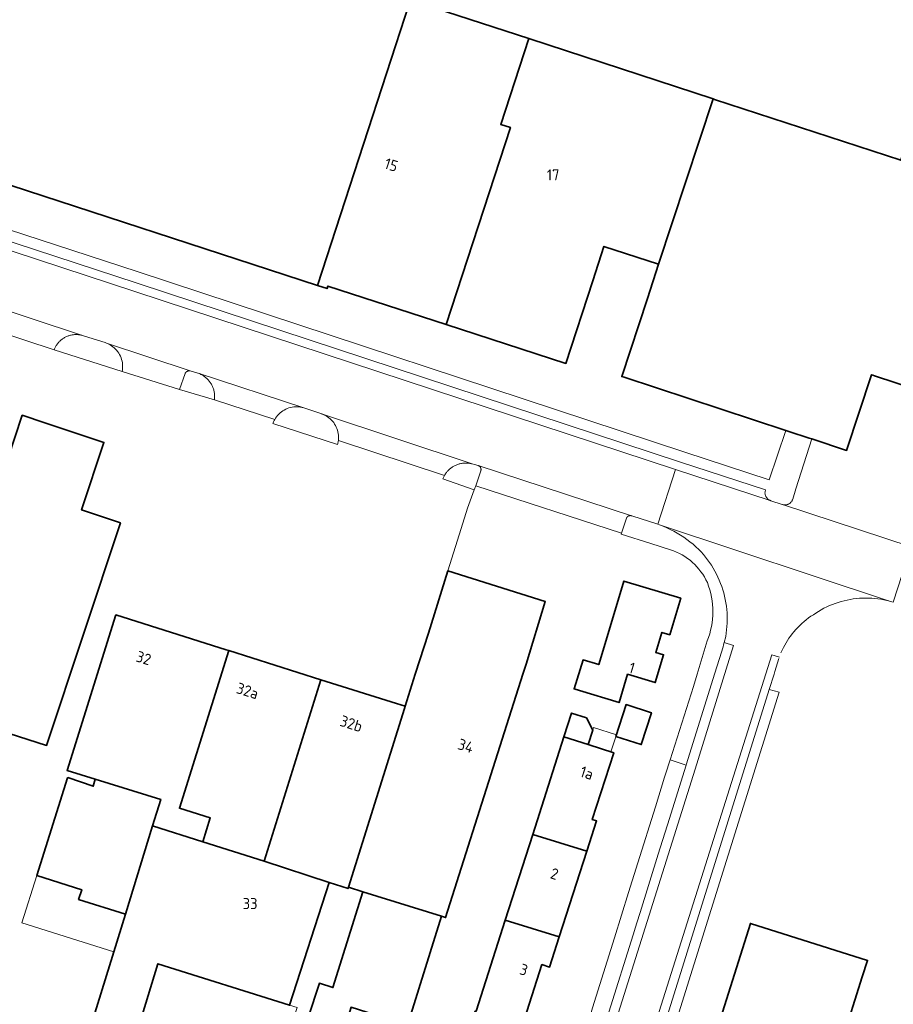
# Model space of a CAD drawing. Extents: x 154024 to 155007, y 472916 to 473908.
# Tile 33 of 49: x 154778 to 154885, y 473460 to 473580. Entities that reach past the tile are written whole.
import ezdxf
from ezdxf.enums import TextEntityAlignment as Align

# ---------------------------------------------------------------- set-up
doc = ezdxf.new("R2010")
doc.units = 0
doc.header["$LTSCALE"] = 0.75
for name, color, linetype, lineweight in [('B-RO-GR-BEPLANTING_CULTUUR_HEESTERS-GV', 252, 'CONTINUOUS', 18), ('B-RO-OG-BEBOUWING-GV', 6, 'CONTINUOUS', 35), ('B-RO-OG-BEBOUWING-T18', 1, 'CONTINUOUS', 18), ('B-RO-OG-BEBOUWING_LUIFEL-GV', 6, 'CONTINUOUS', 18), ('B-RO-OG-TERREIN_CULTUURSCHEIDING-GV', 252, 'CONTINUOUS', 18), ('B-RO-OG-TERREIN_ERF-GV', 252, 'CONTINUOUS', 18), ('B-RO-VH-VERHARDING_ASFALT-GV', 252, 'CONTINUOUS', 18), ('B-RO-VH-VERHARDING_BETONSTRAATSTEEN-GV', 252, 'CONTINUOUS', 18), ('B-RO-VH-VERHARDING_TEGEL-GV', 252, 'CONTINUOUS', 18)]:
    doc.layers.add(name, color=color, linetype=linetype, lineweight=lineweight)
doc.styles.add('NLCS-ISO-M200-T18', font='NLCS-ISO.ttf', dxfattribs={"height": 0.36})

msp = doc.modelspace()

# ---------------------------------------------------------------- linework, layer by layer
at = {"layer": 'B-RO-GR-BEPLANTING_CULTUUR_HEESTERS-GV', "flags": 128}
for points in [[(154782.271, 473540.095), (154782.221, 473540.009), (154782.175, 473539.921), (154782.131, 473539.832), (154782.091, 473539.742), (154782.054, 473539.65), (154790.377, 473536.999), (154790.409, 473537.208), (154790.427, 473537.419), (154790.431, 473537.631), (154790.42, 473537.843), (154790.394, 473538.054), (154790.354, 473538.262), (154790.3, 473538.467), (154790.232, 473538.668), (154790.15, 473538.863), (154790.055, 473539.053), (154789.948, 473539.236), (154789.828, 473539.411), (154789.696, 473539.577), (154789.554, 473539.734), (154789.401, 473539.88), (154789.238, 473540.016), (154789.066, 473540.141), (154788.887, 473540.253), (154788.681, 473540.362), (154788.443, 473540.468), (154788.307, 473540.513), (154785.766, 473541.309), (154785.525, 473541.389), (154785.43, 473541.414), (154785.333, 473541.436), (154785.236, 473541.454), (154785.138, 473541.47), (154785.039, 473541.482), (154784.941, 473541.49), (154784.842, 473541.495), (154784.743, 473541.497), (154784.644, 473541.495), (154784.545, 473541.49), (154784.446, 473541.482), (154784.348, 473541.47), (154784.25, 473541.454), (154784.153, 473541.436), (154784.056, 473541.414), (154783.96, 473541.389), (154783.865, 473541.36), (154783.771, 473541.328), (154783.679, 473541.293), (154783.587, 473541.255), (154783.497, 473541.214), (154783.409, 473541.169), (154783.322, 473541.122), (154783.236, 473541.072), (154783.153, 473541.018), (154783.071, 473540.962), (154782.991, 473540.903), (154782.914, 473540.842), (154782.838, 473540.778), (154782.765, 473540.711), (154782.694, 473540.642), (154782.626, 473540.57), (154782.56, 473540.496), (154782.497, 473540.42), (154782.436, 473540.342), (154782.378, 473540.261), (154782.323, 473540.179)], [(154856.952, 473458.382), (154858.144, 473458.008), (154870.606, 473497.82), (154869.403, 473498.163)]]:
    msp.add_lwpolyline(points, close=True, dxfattribs=at)
at = {"layer": 'B-RO-OG-BEBOUWING-GV', "flags": 128}
for points in [[(154862.526, 473570.289), (154855.886, 473550.099), (154854.507, 473545.905), (154851.374, 473536.378), (154851.674, 473536.279), (154871.419, 473529.787), (154871.802, 473529.661), (154874.274, 473528.848), (154874.431, 473528.796), (154874.438, 473528.794), (154874.575, 473528.749), (154878.847, 473527.344), (154881.89, 473536.597), (154882.032, 473536.55), (154882.247, 473536.479), (154925.296, 473522.323), (154925.879, 473524.097), (154944.196, 473579.862), (154900.965, 473594.079), (154890.162, 473561.255), (154885.454, 473562.785), (154862.722, 473570.227)], [(154837.78, 473566.798), (154836.612, 473567.178), (154840.026, 473577.665), (154825.597, 473582.394), (154825.469, 473582.002), (154814.231, 473547.488), (154815.4, 473547.107), (154815.506, 473547.431), (154829.943, 473542.729)], [(154855.886, 473550.099), (154862.526, 473570.289), (154840.026, 473577.665), (154836.612, 473567.178), (154837.78, 473566.798), (154829.943, 473542.729), (154844.554, 473537.971), (154847.843, 473548.074), (154849.209, 473552.272)], [(154836.795, 473492.088), (154839.312, 473500), (154839.708, 473501.246), (154842.048, 473508.884), (154830.155, 473512.656), (154827.77, 473505.02), (154826.167, 473500), (154824.92, 473496.094), (154824.831, 473495.81), (154818.024, 473474.015), (154819.774, 473473.435), (154829.371, 473470.449), (154829.861, 473470.295)], [(154851.449, 473510.703), (154848.568, 473501.189), (154846.653, 473501.767), (154845.562, 473498.211), (154846.208, 473498.016), (154851.048, 473496.558), (154852.092, 473500), (154855.463, 473498.986), (154856.492, 473502.383), (154855.535, 473502.673), (154856.278, 473505.123), (154857.235, 473504.833), (154858.587, 473509.293), (154851.655, 473511.382)], [(154801.131, 473482.473), (154797.371, 473483.649), (154803.39, 473502.9), (154803.057, 473503.005), (154789.612, 473507.255), (154783.646, 473488.26), (154787.082, 473487.182), (154795.086, 473484.729), (154794.088, 473481.481), (154800.223, 473479.542)], [(154814.641, 473499.343), (154803.39, 473502.9), (154797.371, 473483.649), (154801.131, 473482.473), (154800.223, 473479.542), (154807.719, 473477.173)], [(154823.891, 473496.419), (154814.641, 473499.343), (154807.719, 473477.173), (154815.658, 473474.591), (154817.965, 473473.825), (154818.024, 473474.015), (154824.831, 473495.81), (154824.92, 473496.094)], [(154850.655, 473492.405), (154853.758, 473491.409), (154855.006, 473495.298), (154851.903, 473496.294)], [(154844.322, 473492.365), (154847.269, 473491.42), (154847.832, 473493.175), (154847.056, 473494.684), (154845.252, 473495.263)], [(154840.506, 473480.436), (154847.113, 473478.401), (154848.3, 473482.089), (154847.787, 473482.254), (154850.41, 473490.412), (154847.269, 473491.42), (154844.322, 473492.365)], [(154783.716, 473487.347), (154779.946, 473475.428), (154785.428, 473473.696), (154785.052, 473472.505), (154790.772, 473470.695), (154794.088, 473481.481), (154795.086, 473484.729), (154787.082, 473487.182), (154786.848, 473486.334), (154783.731, 473487.394)], [(154790.772, 473470.695), (154785.464, 473453.494), (154783.377, 473447.328), (154781.104, 473439.928), (154787.25, 473438.04), (154788.514, 473442.182), (154787.931, 473442.36), (154794.742, 473464.652), (154810.818, 473459.571), (154815.658, 473474.591), (154807.719, 473477.173), (154800.223, 473479.542), (154794.088, 473481.481)], [(154843.742, 473467.922), (154847.113, 473478.401), (154840.506, 473480.436), (154837.155, 473469.963)], [(154817.112, 473455.404), (154818.334, 473459.327), (154825.211, 473457.158), (154829.371, 473470.449), (154819.774, 473473.435), (154816.112, 473461.729), (154814.457, 473462.267), (154813.1, 473458.065), (154812.701, 473456.828)], [(154837.615, 473452.038), (154839.179, 473456.899), (154841.635, 473464.536), (154842.558, 473464.24), (154843.742, 473467.922), (154837.155, 473469.963), (154833.596, 473458.838), (154833.5, 473458.868), (154833.455, 473458.716), (154831.949, 473453.685), (154831.171, 473451.087), (154836.77, 473449.411)], [(154880.757, 473463.035), (154881.393, 473465.05), (154867.091, 473469.573), (154855.854, 473433.997), (154870.157, 473429.474), (154878.263, 473455.139)]]:
    msp.add_lwpolyline(points, close=True, dxfattribs=at)
for points in [[(154763.612, 473592.038), (154755.282, 473566.755), (154772.777, 473560.999), (154814.231, 473547.488), (154825.469, 473582.002)], [(154825.597, 473582.394), (154840.026, 473577.665), (154862.526, 473570.289), (154862.722, 473570.227), (154885.454, 473562.785), (154895.129, 473592.552)], [(154769.712, 473494.955), (154781.143, 473491.31), (154790.157, 473518.502), (154785.411, 473520.074), (154788.146, 473528.333), (154780.943, 473530.718), (154778.169, 473531.637), (154773.814, 473518.49)]]:
    msp.add_lwpolyline(points, dxfattribs=at)
at = {"layer": 'B-RO-OG-BEBOUWING_LUIFEL-GV', "flags": 128}
for points in [[(154847.832, 473493.175), (154847.269, 473491.42), (154850.053, 473490.527), (154850.72, 473492.605), (154847.936, 473493.498)], [(154789.356, 473466.106), (154790.772, 473470.695), (154785.052, 473472.505), (154785.428, 473473.696), (154779.946, 473475.428), (154778.122, 473469.655)], [(154790.223, 473449.861), (154806.947, 473444.462), (154811.505, 473458.58), (154811.727, 473459.284), (154810.818, 473459.571), (154794.742, 473464.652)]]:
    msp.add_lwpolyline(points, close=True, dxfattribs=at)
at = {"layer": 'B-RO-OG-TERREIN_CULTUURSCHEIDING-GV', "flags": 128}
for points in [[(154798.047, 473536.747), (154797.368, 473534.809), (154801.642, 473533.512), (154801.653, 473533.616), (154801.662, 473533.72), (154801.666, 473533.825), (154801.667, 473533.93), (154801.665, 473534.034), (154801.659, 473534.139), (154801.649, 473534.243), (154801.636, 473534.347), (154801.619, 473534.45), (154801.599, 473534.553), (154801.575, 473534.655), (154801.547, 473534.756), (154801.517, 473534.856), (154801.483, 473534.955), (154801.445, 473535.053), (154801.404, 473535.15), (154801.36, 473535.245), (154801.313, 473535.338), (154801.262, 473535.43), (154801.209, 473535.52), (154801.152, 473535.608), (154801.092, 473535.694), (154801.03, 473535.778), (154800.964, 473535.86), (154800.896, 473535.939), (154800.825, 473536.016), (154800.752, 473536.091), (154800.676, 473536.163), (154800.598, 473536.233), (154800.517, 473536.299), (154800.434, 473536.363), (154800.349, 473536.424), (154800.262, 473536.483), (154800.173, 473536.538), (154800.082, 473536.59), (154799.989, 473536.639), (154799.895, 473536.684), (154799.8, 473536.727), (154799.655, 473536.785), (154799.604, 473536.802), (154798.678, 473537.063), (154798.657, 473537.066), (154798.636, 473537.068), (154798.616, 473537.07), (154798.595, 473537.071), (154798.574, 473537.071), (154798.553, 473537.071), (154798.532, 473537.069), (154798.511, 473537.067), (154798.49, 473537.064), (154798.469, 473537.061), (154798.449, 473537.057), (154798.429, 473537.052), (154798.408, 473537.046), (154798.388, 473537.04), (154798.369, 473537.033), (154798.349, 473537.025), (154798.33, 473537.017), (154798.311, 473537.008), (154798.293, 473536.998), (154798.274, 473536.988), (154798.256, 473536.977), (154798.239, 473536.965), (154798.222, 473536.953), (154798.205, 473536.94), (154798.189, 473536.927), (154798.174, 473536.913), (154798.158, 473536.898), (154798.144, 473536.883), (154798.13, 473536.868), (154798.116, 473536.852), (154798.103, 473536.835), (154798.091, 473536.819), (154798.079, 473536.801), (154798.068, 473536.784), (154798.057, 473536.765)], [(154809.004, 473531.115), (154808.954, 473531.021), (154808.908, 473530.925), (154808.865, 473530.828), (154808.825, 473530.729), (154808.789, 473530.629), (154816.676, 473528.088), (154816.702, 473528.183), (154816.724, 473528.279), (154816.744, 473528.375), (154816.76, 473528.472), (154816.774, 473528.569), (154816.792, 473528.778), (154816.795, 473528.987), (154816.784, 473529.196), (154816.759, 473529.403), (154816.72, 473529.609), (154816.666, 473529.811), (154816.599, 473530.009), (154816.519, 473530.202), (154816.425, 473530.389), (154816.319, 473530.569), (154816.201, 473530.741), (154816.071, 473530.905), (154815.931, 473531.06), (154815.78, 473531.205), (154815.619, 473531.339), (154815.45, 473531.461), (154815.272, 473531.572), (154815.088, 473531.67), (154814.851, 473531.777), (154814.8, 473531.794), (154814.752, 473531.809), (154814.618, 473531.854), (154812.57, 473532.552), (154812.369, 473532.607), (154812.165, 473532.648), (154811.959, 473532.674), (154811.751, 473532.687), (154811.543, 473532.686), (154811.336, 473532.67), (154811.13, 473532.64), (154810.927, 473532.596), (154810.727, 473532.539), (154810.531, 473532.467), (154810.341, 473532.383), (154810.157, 473532.286), (154809.98, 473532.177), (154809.811, 473532.055), (154809.651, 473531.923), (154809.5, 473531.78), (154809.359, 473531.627), (154809.229, 473531.464), (154809.111, 473531.293)], [(154830.454, 473525.146), (154830.377, 473525.081), (154830.301, 473525.013), (154830.228, 473524.942), (154830.158, 473524.869), (154830.09, 473524.794), (154830.025, 473524.716), (154829.962, 473524.637), (154829.902, 473524.555), (154829.845, 473524.471), (154829.791, 473524.385), (154829.74, 473524.297), (154829.696, 473524.216), (154829.655, 473524.133), (154829.616, 473524.049), (154829.58, 473523.964), (154829.546, 473523.878), (154833.339, 473522.531), (154833.555, 473523.029), (154834.167, 473524.842), (154834.173, 473524.859), (154834.183, 473524.893), (154834.19, 473524.928), (154834.195, 473524.963), (154834.198, 473524.998), (154834.198, 473525.034), (154834.196, 473525.069), (154834.191, 473525.104), (154834.184, 473525.139), (154834.174, 473525.173), (154834.162, 473525.207), (154834.148, 473525.239), (154834.132, 473525.271), (154834.113, 473525.301), (154834.093, 473525.33), (154834.07, 473525.358), (154834.046, 473525.383), (154834.02, 473525.408), (154833.992, 473525.43), (154833.963, 473525.45), (154833.932, 473525.468), (154833.9, 473525.484), (154833.862, 473525.5), (154833.851, 473525.504), (154833.385, 473525.614), (154833.13, 473525.699), (154833.032, 473525.725), (154832.933, 473525.747), (154832.834, 473525.766), (154832.733, 473525.782), (154832.633, 473525.794), (154832.532, 473525.803), (154832.43, 473525.809), (154832.329, 473525.811), (154832.228, 473525.809), (154832.126, 473525.804), (154832.025, 473525.796), (154831.925, 473525.784), (154831.824, 473525.768), (154831.725, 473525.749), (154831.626, 473525.727), (154831.528, 473525.702), (154831.43, 473525.673), (154831.334, 473525.64), (154831.239, 473525.605), (154831.145, 473525.566), (154831.053, 473525.524), (154830.962, 473525.479), (154830.873, 473525.431), (154830.785, 473525.38), (154830.7, 473525.326), (154830.616, 473525.269), (154830.534, 473525.209)]]:
    msp.add_lwpolyline(points, close=True, dxfattribs=at)
at = {"layer": 'B-RO-OG-TERREIN_ERF-GV', "flags": 128}
for points in [[(154696.194, 473580.639), (154726.702, 473570.615), (154750.974, 473562.672), (154755.254, 473561.271), (154758.576, 473560.176), (154760.624, 473559.501), (154792.212, 473549.214), (154859.086, 473527.135), (154869.387, 473523.768), (154871.419, 473529.787), (154851.674, 473536.279), (154851.374, 473536.378), (154854.507, 473545.905), (154855.886, 473550.099), (154849.209, 473552.272), (154847.843, 473548.074), (154844.554, 473537.971), (154829.943, 473542.729), (154815.506, 473547.431), (154815.4, 473547.107), (154814.231, 473547.488), (154772.777, 473560.999), (154755.282, 473566.755), (154763.612, 473592.038)], [(154785.464, 473453.494), (154790.772, 473470.695), (154785.052, 473472.505), (154785.428, 473473.696), (154779.946, 473475.428), (154783.716, 473487.347), (154783.731, 473487.394), (154786.848, 473486.334), (154787.082, 473487.182), (154783.646, 473488.26), (154789.612, 473507.255), (154803.057, 473503.005), (154803.39, 473502.9), (154814.641, 473499.343), (154823.891, 473496.419), (154824.92, 473496.094), (154826.167, 473500), (154827.77, 473505.02), (154830.155, 473512.656), (154831.77, 473517.82), (154832.546, 473520.297), (154833.339, 473522.531), (154829.546, 473523.878), (154829.58, 473523.964), (154829.616, 473524.049), (154829.655, 473524.133), (154829.696, 473524.216), (154829.74, 473524.297), (154816.774, 473528.569), (154816.76, 473528.472), (154816.744, 473528.375), (154816.724, 473528.279), (154816.702, 473528.183), (154816.676, 473528.088), (154808.789, 473530.629), (154808.825, 473530.729), (154808.865, 473530.828), (154808.908, 473530.925), (154808.954, 473531.021), (154809.004, 473531.115), (154801.642, 473533.512), (154797.368, 473534.809), (154790.377, 473536.999), (154782.054, 473539.65), (154774.851, 473542.004)], [(154773.814, 473518.49), (154778.169, 473531.637), (154780.943, 473530.718), (154788.146, 473528.333), (154785.411, 473520.074), (154790.157, 473518.502), (154781.143, 473491.31), (154769.712, 473494.955)], [(154857.351, 473515.221), (154854.938, 473515.984), (154851.317, 473517.128), (154851.353, 473517.238), (154833.555, 473523.029), (154833.339, 473522.531), (154832.546, 473520.297), (154831.77, 473517.82), (154830.155, 473512.656), (154842.048, 473508.884), (154839.708, 473501.246), (154839.312, 473500), (154836.795, 473492.088), (154829.861, 473470.295), (154829.371, 473470.449), (154825.211, 473457.158), (154818.334, 473459.327), (154817.112, 473455.404)], [(154842.901, 473443.427), (154843.185, 473444.343), (154847.302, 473457.601), (154847.645, 473458.7), (154847.826, 473459.278), (154850.489, 473467.81), (154852.213, 473473.334), (154853.344, 473476.956), (154855.486, 473483.82), (154856.618, 473487.448), (154856.724, 473487.786), (154857.284, 473489.541), (154860.149, 473498.525), (154860.595, 473500), (154861.825, 473504.071)], [(154870.579, 473501.919), (154870.085, 473500.341), (154869.978, 473500), (154869.403, 473498.163), (154870.606, 473497.82), (154858.144, 473458.008), (154856.952, 473458.382), (154852.221, 473443.267)], [(154813.1, 473458.065), (154814.457, 473462.267), (154816.112, 473461.729), (154819.774, 473473.435), (154818.024, 473474.015), (154817.965, 473473.825), (154815.658, 473474.591), (154810.818, 473459.571), (154794.742, 473464.652), (154787.931, 473442.36)]]:
    msp.add_lwpolyline(points, dxfattribs=at)
at = {"layer": 'B-RO-OG-TERREIN_ERF-GV'}
for points in [[(154861.839, 473511.196, 0.2092103), (154857.351, 473515.221)], [(154861.825, 473504.071, 0.1872282), (154861.839, 473511.196)]]:
    msp.add_lwpolyline(points, format="xyb", dxfattribs=at)
at = {"layer": 'B-RO-OG-TERREIN_ERF-GV', "flags": 128}
for points in [[(154846.208, 473498.016), (154845.562, 473498.211), (154846.653, 473501.767), (154848.568, 473501.189), (154851.449, 473510.703), (154851.655, 473511.382), (154858.587, 473509.293), (154857.235, 473504.833), (154856.278, 473505.123), (154855.535, 473502.673), (154856.492, 473502.383), (154855.463, 473498.986), (154852.092, 473500), (154851.048, 473496.558)], [(154850.655, 473492.405), (154851.903, 473496.294), (154855.006, 473495.298), (154853.758, 473491.409)], [(154847.113, 473478.401), (154843.742, 473467.922), (154842.558, 473464.24), (154841.635, 473464.536), (154839.179, 473456.899), (154837.615, 473452.038), (154836.77, 473449.411), (154831.171, 473451.087), (154831.949, 473453.685), (154833.455, 473458.716), (154833.5, 473458.868), (154833.596, 473458.838), (154837.155, 473469.963), (154840.506, 473480.436), (154844.322, 473492.365), (154845.252, 473495.263), (154847.056, 473494.684), (154847.832, 473493.175), (154847.269, 473491.42), (154850.41, 473490.412), (154847.787, 473482.254), (154848.3, 473482.089)], [(154880.757, 473463.035), (154878.263, 473455.139), (154870.157, 473429.474), (154855.854, 473433.997), (154867.091, 473469.573), (154881.393, 473465.05)]]:
    msp.add_lwpolyline(points, close=True, dxfattribs=at)
at = {"layer": 'B-RO-VH-VERHARDING_ASFALT-GV', "flags": 128}
msp.add_lwpolyline([(154855.991, 473518.264), (154884.219, 473508.907), (154884.528, 473508.803), (154886.739, 473515.562), (154871.013, 473520.732), (154870.989, 473520.74), (154869.574, 473521.211), (154869.532, 473521.225), (154869.517, 473521.23), (154857.964, 473525.002), (154855.78, 473518.332)], close=True, dxfattribs=at)
for points in [[(154870.821, 473502.625), (154871.123, 473503.292), (154871.277, 473503.578), (154871.44, 473503.859), (154871.612, 473504.135), (154871.792, 473504.405), (154871.98, 473504.669), (154872.177, 473504.927), (154872.4, 473505.2), (154872.631, 473505.466), (154872.872, 473505.724), (154873.121, 473505.973), (154873.379, 473506.213), (154873.645, 473506.445), (154873.918, 473506.668), (154874.199, 473506.881), (154874.486, 473507.084), (154874.781, 473507.278), (154875.093, 473507.49), (154875.412, 473507.692), (154875.738, 473507.883), (154876.07, 473508.063), (154876.407, 473508.231), (154876.751, 473508.388), (154877.099, 473508.533), (154877.452, 473508.667), (154877.81, 473508.788), (154878.171, 473508.897), (154878.536, 473508.994), (154878.904, 473509.078), (154879.275, 473509.15), (154879.647, 473509.209), (154880.022, 473509.256), (154880.398, 473509.29), (154880.775, 473509.311), (154881.152, 473509.32), (154881.53, 473509.315), (154881.907, 473509.298), (154882.283, 473509.268), (154882.658, 473509.226), (154883.031, 473509.171), (154883.403, 473509.103), (154883.772, 473509.022), (154883.996, 473508.967), (154884.219, 473508.907), (154855.991, 473518.264), (154856.435, 473518.092), (154856.872, 473517.905), (154857.303, 473517.703), (154857.726, 473517.485), (154858.142, 473517.254), (154858.549, 473517.007), (154858.947, 473516.747), (154859.336, 473516.473), (154859.715, 473516.185), (154860.084, 473515.885), (154860.442, 473515.572), (154860.789, 473515.246), (154861.073, 473514.947), (154861.347, 473514.638), (154861.61, 473514.32), (154861.862, 473513.993), (154862.102, 473513.658), (154862.332, 473513.315), (154862.549, 473512.964), (154862.755, 473512.606), (154862.948, 473512.242), (154863.128, 473511.87), (154863.296, 473511.494), (154863.451, 473511.111), (154863.593, 473510.724), (154863.722, 473510.332), (154863.837, 473509.935), (154863.939, 473509.535), (154864.027, 473509.132), (154864.101, 473508.726), (154864.161, 473508.318), (154864.208, 473507.908), (154864.241, 473507.497), (154864.259, 473507.085), (154864.264, 473506.672), (154864.254, 473506.259), (154864.231, 473505.847), (154864.193, 473505.436), (154864.142, 473505.027), (154864.076, 473504.62), (154863.891, 473503.887), (154865.021, 473503.538), (154860.338, 473488.395), (154849.57, 473454.176)], [(154839.998, 473432.873), (154841.671, 473435.75), (154845.957, 473442.71), (154849.57, 473454.176), (154860.338, 473488.395), (154865.021, 473503.538), (154863.891, 473503.887)], [(154863.588, 473502.832), (154862.704, 473500), (154859.291, 473489.072), (154859.244, 473488.923), (154856.961, 473481.619), (154856.921, 473481.493), (154855.838, 473478.031), (154853.615, 473470.925), (154853.574, 473470.794), (154852.978, 473468.888), (154852.96, 473468.83), (154849.59, 473458.09), (154849.236, 473456.961), (154849.23, 473456.94), (154846.192, 473447.234), (154845.449, 473444.688)], [(154848.333, 473429.745), (154848.969, 473432.769), (154849.32, 473434.645), (154851.02, 473443.204), (154869.718, 473502.367), (154870.639, 473502.112)], [(154870.639, 473502.112), (154869.718, 473502.367), (154851.02, 473443.204), (154849.32, 473434.645), (154848.969, 473432.769), (154848.333, 473429.745)], [(154852.221, 473443.267), (154856.952, 473458.382), (154869.403, 473498.163), (154869.978, 473500), (154870.085, 473500.341), (154870.579, 473501.919)]]:
    msp.add_lwpolyline(points, dxfattribs=at)
at = {"layer": 'B-RO-VH-VERHARDING_ASFALT-GV'}
msp.add_lwpolyline([(154863.891, 473503.887, -0.0219001), (154863.588, 473502.832)], format="xyb", dxfattribs=at)
at = {"layer": 'B-RO-VH-VERHARDING_BETONSTRAATSTEEN-GV', "flags": 128}
for points in [[(154753.478, 473559.363), (154791.915, 473546.779), (154857.964, 473525.002), (154869.517, 473521.23), (154869.447, 473521.259), (154869.386, 473521.289), (154869.328, 473521.324), (154869.272, 473521.362), (154869.219, 473521.404), (154869.168, 473521.45), (154869.121, 473521.499), (154869.078, 473521.551), (154869.038, 473521.606), (154869.002, 473521.664), (154868.971, 473521.724), (154868.943, 473521.786), (154868.92, 473521.85), (154868.901, 473521.915), (154868.887, 473521.981), (154868.877, 473522.048), (154868.872, 473522.116), (154868.872, 473522.184), (154868.876, 473522.252), (154868.885, 473522.319), (154868.899, 473522.386), (154868.917, 473522.451), (154868.94, 473522.515), (154858.536, 473525.918), (154792.192, 473547.795), (154754.667, 473560.055)], [(154772.843, 473545.579), (154785.525, 473541.389), (154785.766, 473541.309), (154788.307, 473540.513), (154788.443, 473540.468), (154798.678, 473537.063), (154799.604, 473536.802), (154799.655, 473536.785), (154812.57, 473532.552), (154814.618, 473531.854), (154814.752, 473531.809), (154814.8, 473531.794), (154814.851, 473531.777), (154833.13, 473525.699), (154833.385, 473525.614), (154833.851, 473525.504), (154833.862, 473525.5), (154852.562, 473519.367), (154852.604, 473519.353), (154855.78, 473518.332), (154857.964, 473525.002), (154791.915, 473546.779), (154753.478, 473559.363)], [(154774.851, 473542.004), (154782.054, 473539.65), (154782.091, 473539.742), (154782.131, 473539.832), (154782.175, 473539.921), (154782.221, 473540.009), (154782.271, 473540.095), (154782.323, 473540.179), (154782.378, 473540.261), (154782.436, 473540.342), (154782.497, 473540.42), (154782.56, 473540.496), (154782.626, 473540.57), (154782.694, 473540.642), (154782.765, 473540.711), (154782.838, 473540.778), (154782.914, 473540.842), (154782.991, 473540.903), (154783.071, 473540.962), (154783.153, 473541.018), (154783.236, 473541.072), (154783.322, 473541.122), (154783.409, 473541.169), (154783.497, 473541.214), (154783.587, 473541.255), (154783.679, 473541.293), (154783.771, 473541.328), (154783.865, 473541.36), (154783.96, 473541.389), (154784.056, 473541.414), (154784.153, 473541.436), (154784.25, 473541.454), (154784.348, 473541.47), (154784.446, 473541.482), (154784.545, 473541.49), (154784.644, 473541.495), (154784.743, 473541.497), (154784.842, 473541.495), (154784.941, 473541.49), (154785.039, 473541.482), (154785.138, 473541.47), (154785.236, 473541.454), (154785.333, 473541.436), (154785.43, 473541.414), (154785.525, 473541.389), (154772.843, 473545.579)]]:
    msp.add_lwpolyline(points, dxfattribs=at)
for points in [[(154797.368, 473534.809), (154798.047, 473536.747), (154798.057, 473536.765), (154798.068, 473536.784), (154798.079, 473536.801), (154798.091, 473536.819), (154798.103, 473536.835), (154798.116, 473536.852), (154798.13, 473536.868), (154798.144, 473536.883), (154798.158, 473536.898), (154798.174, 473536.913), (154798.189, 473536.927), (154798.205, 473536.94), (154798.222, 473536.953), (154798.239, 473536.965), (154798.256, 473536.977), (154798.274, 473536.988), (154798.293, 473536.998), (154798.311, 473537.008), (154798.33, 473537.017), (154798.349, 473537.025), (154798.369, 473537.033), (154798.388, 473537.04), (154798.408, 473537.046), (154798.429, 473537.052), (154798.449, 473537.057), (154798.469, 473537.061), (154798.49, 473537.064), (154798.511, 473537.067), (154798.532, 473537.069), (154798.553, 473537.071), (154798.574, 473537.071), (154798.595, 473537.071), (154798.616, 473537.07), (154798.636, 473537.068), (154798.657, 473537.066), (154798.678, 473537.063), (154788.443, 473540.468), (154788.681, 473540.362), (154788.887, 473540.253), (154789.066, 473540.141), (154789.238, 473540.016), (154789.401, 473539.88), (154789.554, 473539.734), (154789.696, 473539.577), (154789.828, 473539.411), (154789.948, 473539.236), (154790.055, 473539.053), (154790.15, 473538.863), (154790.232, 473538.668), (154790.3, 473538.467), (154790.354, 473538.262), (154790.394, 473538.054), (154790.42, 473537.843), (154790.431, 473537.631), (154790.427, 473537.419), (154790.409, 473537.208), (154790.377, 473536.999)], [(154801.152, 473535.608), (154801.209, 473535.52), (154801.262, 473535.43), (154801.313, 473535.338), (154801.36, 473535.245), (154801.404, 473535.15), (154801.445, 473535.053), (154801.483, 473534.955), (154801.517, 473534.856), (154801.547, 473534.756), (154801.575, 473534.655), (154801.599, 473534.553), (154801.619, 473534.45), (154801.636, 473534.347), (154801.649, 473534.243), (154801.659, 473534.139), (154801.665, 473534.034), (154801.667, 473533.93), (154801.666, 473533.825), (154801.662, 473533.72), (154801.653, 473533.616), (154801.642, 473533.512), (154809.004, 473531.115), (154809.111, 473531.293), (154809.229, 473531.464), (154809.359, 473531.627), (154809.5, 473531.78), (154809.651, 473531.923), (154809.811, 473532.055), (154809.98, 473532.177), (154810.157, 473532.286), (154810.341, 473532.383), (154810.531, 473532.467), (154810.727, 473532.539), (154810.927, 473532.596), (154811.13, 473532.64), (154811.336, 473532.67), (154811.543, 473532.686), (154811.751, 473532.687), (154811.959, 473532.674), (154812.165, 473532.648), (154812.369, 473532.607), (154812.57, 473532.552), (154799.655, 473536.785), (154799.8, 473536.727), (154799.895, 473536.684), (154799.989, 473536.639), (154800.082, 473536.59), (154800.173, 473536.538), (154800.262, 473536.483), (154800.349, 473536.424), (154800.434, 473536.363), (154800.517, 473536.299), (154800.598, 473536.233), (154800.676, 473536.163), (154800.752, 473536.091), (154800.825, 473536.016), (154800.896, 473535.939), (154800.964, 473535.86), (154801.03, 473535.778), (154801.092, 473535.694)], [(154830.377, 473525.081), (154830.454, 473525.146), (154830.534, 473525.209), (154830.616, 473525.269), (154830.7, 473525.326), (154830.785, 473525.38), (154830.873, 473525.431), (154830.962, 473525.479), (154831.053, 473525.524), (154831.145, 473525.566), (154831.239, 473525.605), (154831.334, 473525.64), (154831.43, 473525.673), (154831.528, 473525.702), (154831.626, 473525.727), (154831.725, 473525.749), (154831.824, 473525.768), (154831.925, 473525.784), (154832.025, 473525.796), (154832.126, 473525.804), (154832.228, 473525.809), (154832.329, 473525.811), (154832.43, 473525.809), (154832.532, 473525.803), (154832.633, 473525.794), (154832.733, 473525.782), (154832.834, 473525.766), (154832.933, 473525.747), (154833.032, 473525.725), (154833.13, 473525.699), (154814.851, 473531.777), (154815.088, 473531.67), (154815.272, 473531.572), (154815.45, 473531.461), (154815.619, 473531.339), (154815.78, 473531.205), (154815.931, 473531.06), (154816.071, 473530.905), (154816.201, 473530.741), (154816.319, 473530.569), (154816.425, 473530.389), (154816.519, 473530.202), (154816.599, 473530.009), (154816.666, 473529.811), (154816.72, 473529.609), (154816.759, 473529.403), (154816.784, 473529.196), (154816.795, 473528.987), (154816.792, 473528.778), (154816.774, 473528.569), (154829.74, 473524.297), (154829.791, 473524.385), (154829.845, 473524.471), (154829.902, 473524.555), (154829.962, 473524.637), (154830.025, 473524.716), (154830.09, 473524.794), (154830.158, 473524.869), (154830.228, 473524.942), (154830.301, 473525.013)], [(154852.562, 473519.367), (154833.862, 473525.5), (154833.9, 473525.484), (154833.932, 473525.468), (154833.963, 473525.45), (154833.992, 473525.43), (154834.02, 473525.408), (154834.046, 473525.383), (154834.07, 473525.358), (154834.093, 473525.33), (154834.113, 473525.301), (154834.132, 473525.271), (154834.148, 473525.239), (154834.162, 473525.207), (154834.174, 473525.173), (154834.184, 473525.139), (154834.191, 473525.104), (154834.196, 473525.069), (154834.198, 473525.034), (154834.198, 473524.998), (154834.195, 473524.963), (154834.19, 473524.928), (154834.183, 473524.893), (154834.173, 473524.859), (154834.167, 473524.842), (154833.555, 473523.029), (154851.353, 473517.238), (154851.949, 473519.054), (154851.955, 473519.07), (154851.962, 473519.087), (154851.97, 473519.102), (154851.978, 473519.118), (154851.986, 473519.133), (154851.996, 473519.148), (154852.005, 473519.163), (154852.015, 473519.178), (154852.026, 473519.192), (154852.037, 473519.205), (154852.049, 473519.218), (154852.061, 473519.231), (154852.073, 473519.244), (154852.086, 473519.256), (154852.099, 473519.267), (154852.113, 473519.278), (154852.127, 473519.289), (154852.141, 473519.299), (154852.156, 473519.309), (154852.171, 473519.318), (154852.187, 473519.326), (154852.202, 473519.334), (154852.218, 473519.342), (154852.234, 473519.348), (154852.251, 473519.355), (154852.267, 473519.361), (154852.284, 473519.366), (154852.301, 473519.37), (154852.318, 473519.374), (154852.336, 473519.378), (154852.353, 473519.38), (154852.37, 473519.383), (154852.388, 473519.384), (154852.405, 473519.385), (154852.423, 473519.386), (154852.441, 473519.385), (154852.458, 473519.385), (154852.476, 473519.383), (154852.493, 473519.381), (154852.511, 473519.378), (154852.528, 473519.375), (154852.545, 473519.371)], [(154853.344, 473476.956), (154852.213, 473473.334), (154850.489, 473467.81), (154847.826, 473459.278), (154847.645, 473458.7), (154849.59, 473458.09), (154852.96, 473468.83), (154852.978, 473468.888), (154853.574, 473470.794), (154853.615, 473470.925), (154855.838, 473478.031), (154856.921, 473481.493), (154856.961, 473481.619), (154859.244, 473488.923), (154857.284, 473489.541), (154856.724, 473487.786), (154856.618, 473487.448), (154855.486, 473483.82)]]:
    msp.add_lwpolyline(points, close=True, dxfattribs=at)
at = {"layer": 'B-RO-VH-VERHARDING_TEGEL-GV', "flags": 128}
for points in [[(154754.667, 473560.055), (154792.192, 473547.795), (154858.536, 473525.918), (154868.94, 473522.515), (154868.917, 473522.451), (154868.899, 473522.386), (154868.885, 473522.319), (154868.876, 473522.252), (154868.872, 473522.184), (154868.872, 473522.116), (154868.877, 473522.048), (154868.887, 473521.981), (154868.901, 473521.915), (154868.92, 473521.85), (154868.943, 473521.786), (154868.971, 473521.724), (154869.002, 473521.664), (154869.038, 473521.606), (154869.078, 473521.551), (154869.121, 473521.499), (154869.168, 473521.45), (154869.219, 473521.404), (154869.272, 473521.362), (154869.328, 473521.324), (154869.386, 473521.289), (154869.447, 473521.259), (154869.517, 473521.23), (154869.532, 473521.225), (154869.574, 473521.211), (154870.989, 473520.74), (154871.013, 473520.732), (154871.091, 473520.713), (154871.16, 473520.7), (154871.23, 473520.693), (154871.3, 473520.69), (154871.37, 473520.693), (154871.44, 473520.7), (154871.51, 473520.712), (154871.578, 473520.729), (154871.645, 473520.751), (154871.71, 473520.777), (154871.773, 473520.808), (154871.834, 473520.843), (154871.892, 473520.882), (154871.948, 473520.926), (154872, 473520.973), (154872.049, 473521.023), (154872.094, 473521.077), (154872.135, 473521.134), (154872.172, 473521.194), (154872.205, 473521.256), (154872.234, 473521.32), (154872.258, 473521.386), (154872.656, 473522.649), (154874.575, 473528.749), (154874.438, 473528.794), (154874.431, 473528.796), (154874.274, 473528.848), (154871.802, 473529.661), (154871.419, 473529.787), (154869.387, 473523.768), (154859.086, 473527.135), (154792.212, 473549.214), (154760.624, 473559.501)], [(154863.891, 473503.887), (154864.076, 473504.62), (154864.142, 473505.027), (154864.193, 473505.436), (154864.231, 473505.847), (154864.254, 473506.259), (154864.264, 473506.672), (154864.259, 473507.085), (154864.241, 473507.497), (154864.208, 473507.908), (154864.161, 473508.318), (154864.101, 473508.726), (154864.027, 473509.132), (154863.939, 473509.535), (154863.837, 473509.935), (154863.722, 473510.332), (154863.593, 473510.724), (154863.451, 473511.111), (154863.296, 473511.494), (154863.128, 473511.87), (154862.948, 473512.242), (154862.755, 473512.606), (154862.549, 473512.964), (154862.332, 473513.315), (154862.102, 473513.658), (154861.862, 473513.993), (154861.61, 473514.32), (154861.347, 473514.638), (154861.073, 473514.947), (154860.789, 473515.246), (154860.442, 473515.572), (154860.084, 473515.885), (154859.715, 473516.185), (154859.336, 473516.473), (154858.947, 473516.747), (154858.549, 473517.007), (154858.142, 473517.254), (154857.726, 473517.485), (154857.303, 473517.703), (154856.872, 473517.905), (154856.435, 473518.092), (154855.991, 473518.264), (154855.78, 473518.332), (154852.604, 473519.353), (154852.562, 473519.367), (154852.545, 473519.371), (154852.528, 473519.375), (154852.511, 473519.378), (154852.493, 473519.381), (154852.476, 473519.383), (154852.458, 473519.385), (154852.441, 473519.385), (154852.423, 473519.386), (154852.405, 473519.385), (154852.388, 473519.384), (154852.37, 473519.383), (154852.353, 473519.38), (154852.336, 473519.378), (154852.318, 473519.374), (154852.301, 473519.37), (154852.284, 473519.366), (154852.267, 473519.361), (154852.251, 473519.355), (154852.234, 473519.348), (154852.218, 473519.342), (154852.202, 473519.334), (154852.187, 473519.326), (154852.171, 473519.318), (154852.156, 473519.309), (154852.141, 473519.299), (154852.127, 473519.289), (154852.113, 473519.278), (154852.099, 473519.267), (154852.086, 473519.256), (154852.073, 473519.244), (154852.061, 473519.231), (154852.049, 473519.218), (154852.037, 473519.205), (154852.026, 473519.192), (154852.015, 473519.178), (154852.005, 473519.163), (154851.996, 473519.148), (154851.986, 473519.133), (154851.978, 473519.118), (154851.97, 473519.102), (154851.962, 473519.087), (154851.955, 473519.07), (154851.949, 473519.054), (154851.353, 473517.238), (154851.317, 473517.128), (154854.938, 473515.984), (154857.351, 473515.221)], [(154861.825, 473504.071), (154860.595, 473500), (154860.149, 473498.525), (154857.284, 473489.541), (154859.244, 473488.923), (154859.291, 473489.072), (154862.704, 473500)], [(154862.704, 473500), (154863.588, 473502.832)]]:
    msp.add_lwpolyline(points, dxfattribs=at)
at = {"layer": 'B-RO-VH-VERHARDING_TEGEL-GV'}
for points in [[(154857.351, 473515.221, -0.2092103), (154861.839, 473511.196)], [(154861.839, 473511.196, -0.1872282), (154861.825, 473504.071)], [(154863.588, 473502.832, 0.0219001), (154863.891, 473503.887)]]:
    msp.add_lwpolyline(points, format="xyb", dxfattribs=at)

# ---------------------------------------------------------------- texts
at = {"layer": 'B-RO-OG-BEBOUWING-T18', "style": 'NLCS-ISO-M200-T18'}
for s, rotation, p in [('15', 342, (154823.236, 473562.225)), ('32', 342.5, (154792.997, 473501.99)), ('1', 343.2, (154852.623, 473500.779)), ('32a', 342.5, (154805.678, 473497.982)), ('32b', 342.5, (154818.359, 473493.973)), ('34', 342.4, (154832.333, 473491.258)), ('1a', 342.3, (154847.112, 473487.957)), ('2', 342.3, (154843.167, 473475.627)), ('3', 342.3, (154839.422, 473463.922))]:
    msp.add_text(s, height=1.35, rotation=rotation, dxfattribs=at).set_placement(p, align=Align.MIDDLE)
for s, p in [('17', (154843, 473561)), ('33', (154806, 473472))]:
    msp.add_text(s, height=1.35, dxfattribs=at).set_placement(p, align=Align.MIDDLE)

doc.saveas('drawing.dxf')
